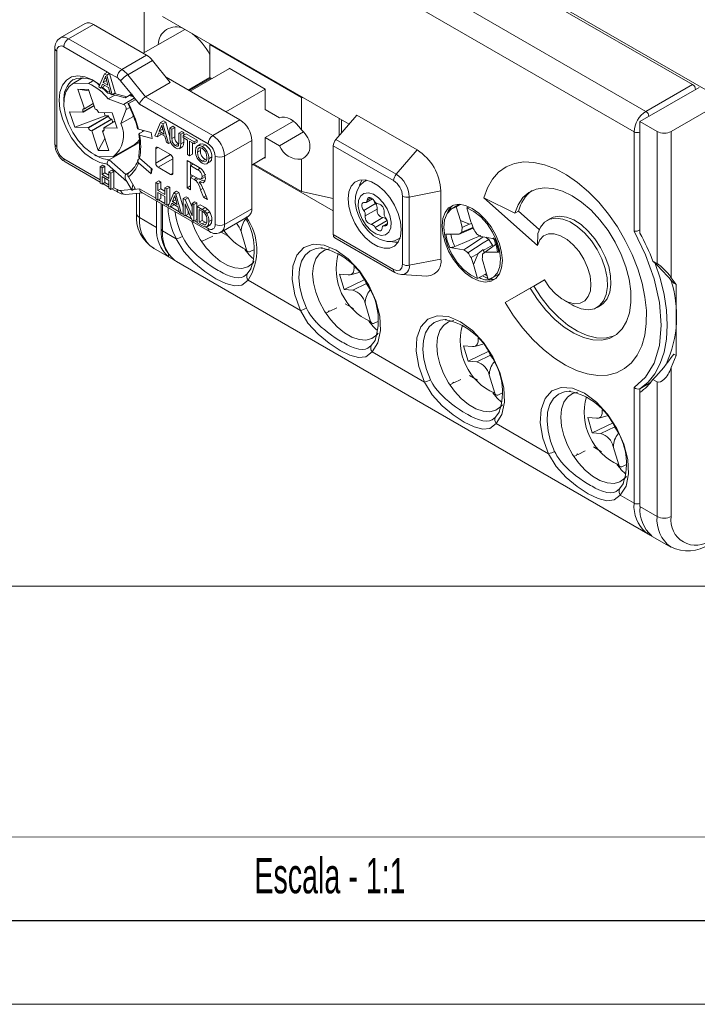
# Model space of a CAD drawing. Header units: millimetres. Extents: x 0 to 420, y 0 to 297.
# Tile 9 of 14: x 292 to 333, y 0 to 59. Entities that reach past the tile are written whole.
import ezdxf

# ---------------------------------------------------------------- set-up
doc = ezdxf.new("R2010")
doc.units = ezdxf.units.MM
doc.layers.add('FORMATO', color=7, linetype='Continuous')
doc.layers.add('LEGENDA', color=7, linetype='Continuous')
doc.styles.add('SLDTEXTSTYLE1', font='TXT', dxfattribs={"width": 0.605})

msp = doc.modelspace()

# ---------------------------------------------------------------- linework, layer by layer
at = {"color": 7, "linetype": 'Continuous', "lineweight": 15}
for p, q in [((334.318, 54.04), (302.498, 72.409)), ((332.409, 55.02), (304.195, 71.307)), ((329.616, 53.408), (301.402, 69.695)), ((328.909, 52.183), (300.695, 68.47)), ((299.599, 59.672), (299.599, 56.916)), ((300.695, 59.08), (311.856, 52.637)), ((296.059, 58.66), (294.574, 57.803)), ((296.559, 58.611), (295.074, 57.753)), ((296.559, 58.611), (299.741, 56.774)), ((302.021, 58.314), (299.546, 56.886)), ((295.074, 57.753), (298.256, 55.917)), ((294.249, 57.182), (294.249, 51.466)), ((297.395, 55.76), (294.791, 57.264)), ((303.559, 57.427), (303.524, 57.406)), ((309.004, 54.243), (303.524, 57.406)), ((303.524, 57.406), (303.524, 55.426)), ((294.367, 57.019), (294.367, 51.303)), ((298.256, 55.917), (299.741, 56.774)), ((300.094, 56.46), (298.609, 55.603)), ((300.094, 56.46), (301.155, 55.141)), ((304.708, 55.967), (302.357, 54.61)), ((306.829, 54.743), (304.673, 55.988)), ((304.673, 55.988), (304.673, 55.947)), ((295.908, 55.406), (295.309, 55.06)), ((295.377, 55.095), (295.913, 55.405)), ((297.218, 55.658), (296.882, 54.873)), ((297.218, 55.658), (297.395, 55.76)), ((297.353, 55.58), (297.218, 55.658)), ((297.353, 55.58), (297.53, 55.682)), ((297.69, 54.406), (297.353, 55.58)), ((297.53, 55.682), (297.395, 55.76)), ((297.867, 54.508), (297.53, 55.682)), ((297.973, 55.427), (297.53, 55.682)), ((298.609, 55.603), (299.67, 54.284)), ((305.327, 52.896), (300.91, 55.445)), ((303.524, 55.433), (302.228, 54.685)), ((303.647, 55.355), (303.524, 55.426)), ((296.269, 55.076), (295.377, 55.095)), ((296.269, 55.076), (296.514, 55.218)), ((296.882, 54.873), (297.009, 54.799)), ((297.009, 54.799), (297.105, 55.045)), ((297.009, 54.799), (297.185, 54.901)), ((297.105, 55.045), (297.467, 54.836)), ((297.141, 55.137), (297.224, 55.347)), ((297.141, 55.137), (297.318, 55.239)), ((297.431, 54.97), (297.141, 55.137)), ((297.185, 54.901), (297.217, 54.981)), ((297.318, 55.239), (297.341, 55.299)), ((297.365, 55.212), (297.318, 55.239)), ((297.344, 55.292), (297.431, 54.97)), ((297.467, 54.836), (297.563, 54.479)), ((298.829, 54.437), (298.185, 55.239)), ((301.155, 55.141), (299.67, 54.284)), ((332.798, 54.836), (329.262, 52.795)), ((332.409, 55.02), (329.616, 53.408)), ((295.627, 54.728), (296.264, 54.714)), ((295.627, 54.728), (296.018, 53.564)), ((296.289, 54.639), (295.627, 54.728)), ((296.264, 54.714), (296.655, 53.55)), ((297.426, 54.495), (297.632, 54.44)), ((297.832, 54.386), (297.438, 54.158)), ((297.563, 54.479), (297.69, 54.406)), ((297.69, 54.406), (297.867, 54.508)), ((297.712, 54.418), (298.452, 54.22)), ((298.859, 54.455), (298.497, 54.246)), ((298.556, 54.28), (298.829, 54.437)), ((298.963, 54.273), (298.705, 54.366)), ((298.969, 54.263), (299.059, 54.108)), ((299.311, 53.837), (298.969, 54.263)), ((299.67, 54.284), (303.7, 51.957)), ((306.829, 54.743), (304.478, 53.385)), ((306.829, 53.518), (306.829, 54.743)), ((309.004, 54.243), (309.117, 54.218)), ((309.004, 54.243), (309.004, 52.301)), ((295.943, 53.362), (296.592, 53.736)), ((296.547, 53.87), (296.018, 53.564)), ((298.355, 53.829), (297.438, 54.158)), ((298.656, 53.876), (299.059, 54.108)), ((303.418, 51.467), (299.311, 53.837)), ((331.136, 52.203), (334.247, 53.999)), ((295.943, 53.362), (295.131, 53.379)), ((295.131, 53.379), (295.438, 52.466)), ((295.438, 52.466), (297.265, 53.147)), ((295.943, 53.362), (295.936, 53.384)), ((296.002, 53.564), (296.018, 53.564)), ((296.25, 52.449), (297.452, 53.143)), ((296.258, 52.426), (297.46, 53.12)), ((296.655, 53.55), (296.671, 53.55)), ((296.86, 53.365), (296.867, 53.342)), ((297.68, 53.324), (296.867, 53.342)), ((297.202, 53.335), (297.265, 53.147)), ((297.452, 53.143), (297.265, 53.147)), ((297.452, 53.143), (297.46, 53.12)), ((297.68, 53.324), (297.986, 52.411)), ((298.206, 52.684), (298.515, 53.523)), ((298.913, 53.092), (298.206, 52.684)), ((298.913, 53.092), (298.94, 53.163)), ((307.693, 53.019), (306.829, 53.518)), ((312.327, 53.182), (311.069, 51.729)), ((312.327, 53.182), (315.933, 51.1)), ((296.25, 52.449), (295.438, 52.466)), ((296.258, 52.426), (296.25, 52.449)), ((297.649, 52.935), (296.446, 52.241)), ((296.462, 52.24), (297.664, 52.934)), ((297.849, 52.819), (297.174, 52.429)), ((297.174, 52.429), (297.182, 52.406)), ((297.986, 52.411), (297.174, 52.429)), ((297.649, 52.935), (297.664, 52.934)), ((297.664, 52.934), (297.727, 52.748)), ((300.242, 51.953), (300.579, 52.738)), ((300.588, 52.439), (300.501, 52.218)), ((300.579, 52.738), (300.756, 52.84)), ((300.579, 52.738), (300.714, 52.66)), ((300.588, 52.439), (300.673, 52.488)), ((300.714, 52.66), (300.89, 52.762)), ((300.714, 52.66), (301.051, 51.486)), ((300.756, 52.84), (300.89, 52.762)), ((300.89, 52.762), (301.141, 51.888)), ((301.141, 52.414), (301.318, 52.516)), ((301.261, 52.345), (301.438, 52.447)), ((301.318, 52.516), (301.438, 52.447)), ((301.438, 52.447), (301.438, 51.889)), ((303.7, 51.957), (305.327, 52.896)), ((308.531, 52.826), (306.829, 51.844)), ((311.266, 52.977), (311.266, 51.957)), ((311.408, 52.896), (311.408, 52.12)), ((330.288, 52.203), (329.262, 52.795)), ((329.262, 46.131), (329.262, 52.795)), ((296.462, 52.24), (296.446, 52.241)), ((296.462, 52.24), (296.853, 51.076)), ((297.1, 52.227), (297.187, 52.277)), ((297.1, 52.227), (297.491, 51.063)), ((297.115, 52.226), (297.1, 52.227)), ((299.251, 52.343), (300.005, 52.141)), ((299.324, 51.985), (300.079, 51.783)), ((299.587, 52.253), (299.328, 52.104)), ((299.496, 52.201), (299.508, 52.274)), ((300.005, 52.141), (300.079, 51.783)), ((300.369, 51.88), (300.242, 51.953)), ((300.465, 52.125), (300.369, 51.88)), ((300.369, 51.88), (300.546, 51.982)), ((300.827, 51.917), (300.465, 52.125)), ((300.501, 52.218), (300.678, 52.32)), ((300.501, 52.218), (300.791, 52.05)), ((300.577, 52.061), (300.546, 51.982)), ((300.702, 52.38), (300.678, 52.32)), ((300.678, 52.32), (300.726, 52.292)), ((300.791, 52.05), (300.709, 52.356)), ((300.924, 51.559), (300.827, 51.917)), ((301.141, 51.85), (301.141, 52.414)), ((301.141, 52.414), (301.261, 52.345)), ((301.261, 52.345), (301.261, 51.787)), ((301.261, 51.787), (301.438, 51.889)), ((301.674, 52.106), (301.851, 52.208)), ((301.674, 52.106), (301.794, 52.037)), ((301.674, 51.549), (301.674, 52.106)), ((301.794, 52.037), (301.971, 52.139)), ((301.794, 52.037), (301.794, 51.473)), ((301.851, 52.208), (301.971, 52.139)), ((301.924, 51.961), (302.101, 52.063)), ((301.924, 51.961), (302.588, 51.578)), ((301.924, 51.848), (301.924, 51.961)), ((302.196, 51.691), (301.924, 51.848)), ((301.971, 52.139), (301.971, 51.988)), ((302.101, 52.063), (302.765, 51.68)), ((306.829, 50.619), (306.829, 51.844)), ((306.829, 51.844), (307.693, 51.345)), ((309.132, 52.176), (307.693, 51.345)), ((328.909, 46.234), (328.909, 52.183)), ((330.288, 44.309), (330.288, 52.203)), ((331.136, 52.203), (331.136, 43.461)), ((296.853, 51.076), (297.251, 51.777)), ((299.272, 51.534), (297.505, 50.513)), ((297.809, 50.73), (299.011, 51.424)), ((299.141, 51.546), (299.272, 51.534)), ((300.43, 51.252), (301.172, 50.824)), ((301.051, 51.486), (300.924, 51.559)), ((301.051, 51.486), (301.227, 51.588)), ((301.46, 51.363), (301.637, 51.465)), ((301.689, 51.177), (301.91, 51.305)), ((301.794, 51.473), (301.971, 51.575)), ((301.971, 51.822), (301.971, 51.575)), ((302.196, 50.825), (302.196, 51.691)), ((302.588, 51.465), (302.316, 51.622)), ((302.316, 51.622), (302.316, 50.756)), ((302.493, 51.52), (302.493, 50.858)), ((302.588, 51.578), (302.765, 51.68)), ((302.588, 51.578), (302.588, 51.465)), ((302.588, 51.465), (302.765, 51.567)), ((302.982, 51.464), (302.761, 51.337)), ((302.765, 51.68), (302.765, 51.567)), ((303.067, 51.314), (303.244, 51.416)), ((306.034, 51.671), (304.407, 50.732)), ((306.034, 47.588), (306.034, 51.671)), ((310.913, 46.035), (310.913, 51.347)), ((310.913, 51.347), (314.519, 49.265)), ((311.069, 51.729), (314.675, 49.647)), ((296.849, 50.714), (297.741, 50.695)), ((296.853, 51.076), (297.491, 51.063)), ((300.289, 50.313), (300.289, 51.171)), ((302.316, 50.756), (302.196, 50.825)), ((302.316, 50.756), (302.493, 50.858)), ((302.784, 50.961), (302.961, 51.063)), ((302.992, 51.223), (302.961, 51.063)), ((303.469, 50.578), (303.646, 50.68)), ((303.842, 46.649), (303.842, 50.732)), ((304.407, 50.732), (304.407, 46.649)), ((306.829, 50.66), (306.034, 50.201)), ((315.933, 51.1), (314.675, 49.647)), ((294.874, 50.385), (296.954, 49.184)), ((296.954, 50.095), (297.131, 50.197)), ((296.954, 50.095), (296.954, 49.115)), ((297.074, 50.026), (296.954, 50.095)), ((297.074, 50.026), (297.251, 50.128)), ((297.251, 50.128), (297.131, 50.197)), ((297.251, 49.726), (297.251, 50.128)), ((298.556, 49.205), (297.375, 50.252)), ((297.505, 50.513), (298.497, 49.633)), ((299.251, 50.339), (300.005, 49.67)), ((299.255, 50.542), (299.345, 50.594)), ((299.324, 50.612), (300.079, 49.943)), ((301.172, 49.64), (300.43, 50.068)), ((301.314, 50.579), (301.314, 49.721)), ((302.175, 50.469), (302.789, 50.115)), ((302.175, 48.836), (302.175, 50.469)), ((302.538, 50.26), (302.375, 50.166)), ((302.375, 50.166), (302.375, 49.642)), ((302.796, 49.922), (302.375, 50.166)), ((302.387, 50.173), (302.387, 50.347)), ((303.066, 50.423), (303.243, 50.525)), ((303.243, 50.525), (303.327, 50.5)), ((303.328, 50.261), (303.549, 50.389)), ((306.104, 50.241), (310.913, 47.466)), ((306.14, 50.262), (309.004, 48.609)), ((306.794, 50.64), (306.829, 50.619)), ((309.004, 50.55), (309.004, 48.609)), ((297.074, 49.624), (297.074, 50.026)), ((297.074, 49.624), (297.251, 49.726)), ((297.487, 49.385), (297.074, 49.624)), ((297.074, 49.511), (297.487, 49.272)), ((297.074, 49.046), (297.074, 49.511)), ((297.487, 49.589), (297.251, 49.726)), ((297.487, 49.787), (297.664, 49.889)), ((297.487, 49.787), (297.487, 49.385)), ((297.607, 49.718), (297.487, 49.787)), ((297.607, 49.718), (297.784, 49.82)), ((297.607, 48.738), (297.607, 49.718)), ((297.784, 49.82), (297.664, 49.889)), ((297.784, 48.84), (297.784, 49.82)), ((298.697, 49.748), (298.497, 49.633)), ((298.656, 49.493), (299.059, 48.796)), ((300.005, 49.67), (300.013, 50.001)), ((300.005, 49.67), (300.079, 49.943)), ((302.375, 49.642), (302.754, 49.424)), ((302.538, 49.548), (302.375, 49.454)), ((302.387, 49.461), (302.387, 49.635)), ((302.974, 49.343), (303.239, 49.496)), ((303.276, 49.634), (303.064, 49.511)), ((303.21, 49.485), (303.246, 49.523)), ((296.954, 49.115), (297.074, 49.046)), ((297.074, 49.046), (297.251, 49.148)), ((297.133, 49.08), (297.487, 48.876)), ((297.251, 49.148), (297.251, 49.409)), ((297.487, 49.272), (297.487, 48.807)), ((298.556, 49.205), (298.829, 48.732)), ((298.859, 48.685), (298.917, 49.041)), ((300.293, 49.147), (300.469, 49.249)), ((300.293, 48.168), (300.293, 49.147)), ((300.293, 49.147), (300.412, 49.078)), ((300.412, 49.078), (300.589, 49.18)), ((300.412, 49.078), (300.412, 48.676)), ((300.469, 49.249), (300.589, 49.18)), ((300.589, 49.18), (300.589, 48.778)), ((300.826, 48.84), (301.002, 48.942)), ((301.002, 48.942), (301.122, 48.873)), ((302.375, 48.951), (302.175, 48.836)), ((302.579, 49.336), (302.375, 49.454)), ((302.375, 49.454), (302.375, 48.721)), ((302.889, 49.394), (302.677, 49.272)), ((303.1, 49.301), (302.888, 49.178)), ((303.24, 49.281), (303.1, 49.301)), ((312.903, 49.292), (312.812, 49.239)), ((297.487, 48.807), (297.607, 48.738)), ((297.607, 48.738), (297.784, 48.84)), ((297.666, 48.773), (298.056, 48.548)), ((297.784, 48.84), (297.973, 48.731)), ((298.185, 48.674), (298.829, 48.732)), ((298.503, 48.439), (299.504, 48.528)), ((298.969, 48.744), (299.059, 48.796)), ((298.969, 48.744), (299.311, 48.775)), ((299.141, 48.496), (299.141, 47.301)), ((299.448, 48.561), (303.5, 46.221)), ((300.412, 48.676), (300.589, 48.778)), ((300.412, 48.676), (300.826, 48.438)), ((300.826, 48.325), (300.412, 48.563)), ((300.412, 48.563), (300.412, 48.098)), ((300.589, 48.778), (300.826, 48.642)), ((300.589, 48.461), (300.589, 48.2)), ((300.826, 48.438), (300.826, 48.84)), ((300.826, 48.84), (300.945, 48.771)), ((300.826, 47.86), (300.826, 48.325)), ((300.945, 48.771), (301.122, 48.873)), ((300.945, 48.771), (300.945, 47.791)), ((301.025, 47.745), (301.362, 48.53)), ((301.122, 48.873), (301.122, 47.971)), ((301.362, 48.53), (301.539, 48.632)), ((301.362, 48.53), (301.497, 48.452)), ((301.497, 48.452), (301.674, 48.554)), ((301.497, 48.452), (301.834, 47.278)), ((301.539, 48.632), (301.674, 48.554)), ((301.674, 48.554), (301.924, 47.68)), ((301.924, 48.205), (302.101, 48.307)), ((302.101, 48.307), (302.228, 48.234)), ((302.375, 48.721), (302.175, 48.836)), ((303.15, 48.273), (302.974, 48.72)), ((303.147, 48.726), (303.379, 48.141)), ((303.294, 48.356), (303.15, 48.273)), ((309.004, 48.609), (310.913, 48.195)), ((315.051, 48.343), (315.051, 44.26)), ((317.348, 48.65), (315.461, 48.287)), ((317.348, 48.65), (317.348, 44.568)), ((300.412, 48.098), (300.293, 48.168)), ((300.342, 48.045), (300.342, 46.464)), ((300.412, 48.098), (300.589, 48.2)), ((300.622, 47.883), (300.622, 46.362)), ((300.945, 47.791), (300.826, 47.86)), ((300.945, 47.791), (301.078, 47.867)), ((301.152, 47.671), (301.025, 47.745)), ((301.249, 47.917), (301.152, 47.671)), ((301.152, 47.671), (301.329, 47.773)), ((301.61, 47.708), (301.249, 47.917)), ((301.372, 48.231), (301.285, 48.009)), ((301.285, 48.009), (301.461, 48.111)), ((301.285, 48.009), (301.574, 47.842)), ((301.36, 47.853), (301.329, 47.773)), ((301.372, 48.231), (301.456, 48.279)), ((301.485, 48.172), (301.461, 48.111)), ((301.461, 48.111), (301.509, 48.084)), ((301.574, 47.842), (301.492, 48.147)), ((301.707, 47.351), (301.61, 47.708)), ((301.924, 47.225), (301.924, 48.205)), ((301.924, 48.205), (302.051, 48.132)), ((302.451, 46.922), (302.044, 47.888)), ((302.044, 47.888), (302.044, 47.156)), ((302.051, 48.132), (302.228, 48.234)), ((302.051, 48.132), (302.458, 47.166)), ((302.228, 48.234), (302.458, 47.688)), ((302.458, 47.898), (302.634, 48)), ((302.458, 47.166), (302.458, 47.898)), ((302.458, 47.898), (302.577, 47.829)), ((302.577, 47.829), (302.754, 47.931)), ((302.577, 47.829), (302.577, 46.849)), ((302.634, 48), (302.754, 47.931)), ((302.754, 47.931), (302.754, 46.951)), ((302.773, 47.715), (302.95, 47.818)), ((302.773, 46.736), (302.773, 47.715)), ((302.773, 47.715), (303.063, 47.548)), ((302.95, 47.818), (303.24, 47.65)), ((303.379, 48.141), (303.15, 48.273)), ((313.438, 47.891), (312.731, 47.483)), ((312.878, 47.967), (313.25, 48.181)), ((315.461, 48.287), (315.461, 44.204)), ((318.455, 47.853), (318.024, 47.604)), ((323.131, 45.39), (319.92, 48.236)), ((319.92, 48.236), (321.781, 47.311)), ((301.834, 47.278), (301.707, 47.351)), ((301.834, 47.278), (301.924, 47.33)), ((302.044, 47.156), (301.924, 47.225)), ((302.044, 47.156), (302.221, 47.258)), ((302.221, 47.468), (302.221, 47.258)), ((303.065, 47.434), (302.893, 47.533)), ((302.893, 47.533), (302.893, 46.78)), ((303.063, 47.548), (303.24, 47.65)), ((303.069, 47.431), (303.069, 46.882)), ((303.213, 47.447), (303.39, 47.549)), ((303.336, 47.306), (303.513, 47.408)), ((304.2, 46.192), (305.827, 47.13)), ((304.407, 46.649), (306.034, 47.588)), ((313.534, 47.569), (312.826, 47.161)), ((317.886, 47.607), (317.866, 47.484)), ((317.953, 47.557), (317.952, 47.687)), ((318.271, 47.697), (318.516, 46.872)), ((319.15, 46.81), (318.904, 47.635)), ((321.781, 47.311), (321.993, 47.433)), ((321.993, 47.433), (323.23, 46.337)), ((299.316, 47.056), (300.342, 46.464)), ((302.577, 46.849), (302.451, 46.922)), ((302.577, 46.849), (302.754, 46.951)), ((303.077, 46.56), (302.773, 46.736)), ((302.893, 46.78), (303.069, 46.882)), ((302.893, 46.78), (303.068, 46.679)), ((303.068, 46.679), (303.244, 46.781)), ((303.069, 46.882), (303.244, 46.781)), ((303.244, 46.781), (303.329, 46.743)), ((303.33, 46.492), (303.551, 46.62)), ((303.469, 46.829), (303.646, 46.931)), ((313.885, 47.055), (313.178, 46.647)), ((314.133, 46.874), (313.426, 46.466)), ((314.16, 46.709), (313.897, 46.557)), ((314.133, 46.874), (314.139, 46.865)), ((319.057, 46.663), (318.516, 46.872)), ((319.184, 46.708), (319.057, 46.663)), ((323.909, 47.003), (323.697, 46.881)), ((300.695, 46.26), (301.52, 45.784)), ((303.031, 45.627), (303.7, 45.954)), ((304.206, 46.193), (304.692, 45.912)), ((305.718, 45.124), (305.393, 46.217)), ((314.519, 43.953), (310.913, 46.035)), ((319.282, 46.42), (318.44, 46.056)), ((319.265, 46.47), (318.603, 46.18)), ((323.147, 46.099), (323.131, 45.39)), ((310.996, 45.852), (314.602, 43.77)), ((314.812, 45.775), (314.903, 45.827)), ((320.623, 45.452), (320.008, 44.995)), ((320.433, 45.411), (320.46, 45.331)), ((300.145, 45.225), (301.501, 44.442)), ((300.181, 45.205), (300.145, 45.225)), ((301.049, 44.868), (301.049, 44.712)), ((305.611, 45.147), (305.793, 44.92)), ((306.19, 45.141), (305.903, 45.012)), ((310.171, 45.241), (310.26, 45.238)), ((319.579, 44.908), (319.157, 44.659)), ((319.299, 44.241), (319.579, 44.908)), ((319.579, 44.908), (319.882, 45.142)), ((319.882, 45.142), (319.908, 45.101)), ((319.882, 45.142), (319.941, 44.943)), ((319.908, 45.101), (319.957, 44.955)), ((301.049, 44.712), (301.367, 44.529)), ((301.367, 44.535), (301.367, 44.529)), ((301.534, 44.423), (329.727, 28.147)), ((317.348, 44.568), (315.461, 44.204)), ((319.299, 44.241), (319.544, 43.416)), ((320.178, 43.354), (319.932, 44.178)), ((330.036, 44.454), (330.288, 44.309)), ((311.808, 43.622), (311.285, 43.673)), ((311.285, 43.673), (311.556, 42.763)), ((311.953, 43.639), (312.441, 43.78)), ((314.998, 43.645), (316.515, 43.56)), ((320.115, 43.564), (319.989, 43.659)), ((320.424, 43.447), (320.855, 43.696)), ((305.81, 43.308), (308.945, 41.498)), ((312.761, 43.327), (311.556, 42.763)), ((320.241, 43.369), (320.358, 43.326)), ((323.551, 43.333), (321.201, 41.975)), ((323.552, 43.332), (322.909, 42.961)), ((331.419, 43.058), (331.136, 43.461)), ((331.419, 43.058), (331.279, 43.139)), ((331.419, 38.812), (331.419, 43.058)), ((311.556, 42.763), (312.078, 42.711)), ((321.201, 41.975), (322.696, 42.839)), ((322.696, 42.839), (322.909, 42.961)), ((311.631, 41.906), (312.116, 41.626)), ((313.143, 40.838), (312.818, 41.931)), ((324.701, 42.119), (325.196, 41.833)), ((310.456, 41.34), (310.627, 41.424)), ((310.611, 41.417), (310.658, 41.488)), ((310.627, 41.424), (310.619, 41.429)), ((310.658, 41.488), (310.704, 41.462)), ((310.697, 41.465), (310.704, 41.462)), ((310.704, 41.462), (311.125, 41.667)), ((326.696, 41.684), (326.908, 41.807)), ((313.035, 40.861), (313.218, 40.634)), ((313.615, 40.855), (313.327, 40.726)), ((317.596, 40.954), (317.685, 40.952)), ((319.377, 39.353), (319.866, 39.494)), ((313.235, 39.021), (316.369, 37.212)), ((319.232, 39.336), (318.71, 39.387)), ((318.71, 39.387), (318.98, 38.477)), ((320.186, 39.041), (318.98, 38.477)), ((331.279, 38.893), (331.419, 38.812)), ((318.98, 38.477), (319.503, 38.425)), ((331.136, 38.083), (331.419, 38.812)), ((331.136, 38.083), (331.136, 29.177)), ((317.88, 37.054), (318.051, 37.138)), ((318.036, 37.13), (318.083, 37.202)), ((318.051, 37.138), (318.044, 37.142)), ((318.083, 37.202), (318.129, 37.176)), ((318.122, 37.179), (318.129, 37.176)), ((318.129, 37.176), (318.55, 37.381)), ((319.055, 37.62), (319.541, 37.34)), ((320.567, 36.552), (320.242, 37.645)), ((329.793, 37.126), (329.262, 36.82)), ((329.905, 37.204), (329.793, 37.126)), ((329.793, 37.126), (329.793, 37.07)), ((330.036, 37.38), (330.288, 37.235)), ((330.288, 29.177), (330.288, 37.235)), ((320.46, 36.575), (320.642, 36.348)), ((321.04, 36.569), (320.752, 36.44)), ((325.02, 36.668), (325.109, 36.666)), ((328.909, 29.973), (328.909, 36.902)), ((329.262, 29.769), (329.262, 36.596)), ((326.657, 35.05), (326.134, 35.101)), ((326.134, 35.101), (326.405, 34.19)), ((327.61, 34.755), (326.405, 34.19)), ((326.802, 35.067), (327.29, 35.208)), ((320.659, 34.735), (323.794, 32.926)), ((326.405, 34.19), (326.928, 34.139)), ((325.553, 32.889), (325.974, 33.095)), ((326.48, 33.334), (326.966, 33.054)), ((327.992, 32.266), (327.667, 33.359)), ((325.305, 32.768), (325.476, 32.852)), ((325.461, 32.844), (325.508, 32.916)), ((325.476, 32.852), (325.468, 32.856)), ((325.508, 32.916), (325.553, 32.889)), ((325.547, 32.893), (325.553, 32.889)), ((327.884, 32.289), (328.067, 32.062)), ((328.464, 32.282), (328.177, 32.154)), ((328.084, 30.449), (328.909, 29.973)), ((329.262, 29.769), (330.288, 29.177)), ((329.651, 28.207), (329.651, 28.2)), ((329.651, 28.2), (329.969, 28.017)), ((329.761, 28.128), (331.116, 27.346))]:
    msp.add_line(p, q, dxfattribs=at)
at = {"color": 1, "linetype": 'Continuous', "lineweight": 15}
for p, q in [((297.224, 55.347), (297.311, 55.398)), ((303.577, 55.396), (302.286, 54.651)), ((297.11, 54.858), (297.375, 54.596)), ((297.375, 54.596), (297.544, 54.551)), ((297.815, 54.478), (298.556, 54.28)), ((299.003, 54.204), (298.355, 53.829)), ((296.585, 53.759), (295.936, 53.384)), ((298.731, 53.647), (298.515, 53.523)), ((297.115, 52.226), (297.182, 52.264)), ((299.316, 51.722), (299.316, 51.495)), ((300.43, 51.252), (300.289, 51.171)), ((300.289, 50.313), (301.173, 50.824)), ((294.791, 50.568), (296.954, 49.319)), ((301.314, 50.579), (300.43, 50.068)), ((301.172, 49.64), (301.314, 49.721)), ((302.947, 50.009), (302.796, 49.922)), ((297.251, 49.148), (297.487, 49.011)), ((302.742, 49.43), (302.579, 49.336)), ((312.818, 49.242), (312.918, 49.288)), ((299.311, 48.775), (300.293, 48.208)), ((299.316, 48.512), (299.316, 47.056)), ((303.115, 48.801), (302.974, 48.72)), ((300.448, 48.119), (300.826, 47.901)), ((300.695, 47.841), (300.695, 46.26)), ((300.981, 47.811), (301.039, 47.777)), ((313.177, 48.235), (312.94, 48.098)), ((301.187, 47.692), (301.694, 47.399)), ((301.869, 47.298), (301.924, 47.266)), ((302.079, 47.177), (302.428, 46.976)), ((302.613, 46.869), (302.773, 46.776)), ((314.151, 46.662), (313.987, 46.567)), ((303.255, 46.498), (303.418, 46.404)), ((314.908, 45.842), (314.811, 45.774)), ((305.984, 43.991), (305.762, 43.688)), ((312.078, 42.711), (312.893, 43.112)), ((320.14, 43.482), (320.075, 43.444)), ((313.408, 39.705), (313.186, 39.401)), ((319.503, 38.425), (320.318, 38.826)), ((329.262, 36.82), (329.262, 36.596)), ((320.833, 35.418), (320.611, 35.115)), ((326.928, 34.139), (327.749, 34.543)), ((328.258, 31.132), (328.035, 30.829))]:
    msp.add_line(p, q, dxfattribs=at)
at = {"color": 1, "linetype": 'Continuous', "lineweight": 15, "flags": 128}
for points in [[(297.375, 50.252), (296.945, 50.347), (296.496, 50.564), (296.05, 50.895), (295.629, 51.321), (295.252, 51.824), (294.939, 52.378), (294.703, 52.957), (294.557, 53.534), (294.508, 54.079), (294.557, 54.567), (294.703, 54.975), (294.939, 55.282), (295.252, 55.475), (295.629, 55.543), (296.05, 55.483), (296.496, 55.298), (296.938, 55.004)], [(298.824, 54.434), (298.875, 54.353), (298.911, 54.292)], [(309.306, 41.641), (309.065, 42.258), (308.911, 42.869), (308.85, 43.452), (308.885, 43.983), (309.013, 44.441), (309.23, 44.807), (309.528, 45.068), (309.894, 45.212), (310.171, 45.241)], [(330.179, 44.311), (330.467, 43.425), (330.7, 42.462), (330.841, 41.525), (330.889, 40.629), (330.841, 39.787), (330.7, 39.013), (330.467, 38.319), (330.146, 37.716), (329.743, 37.214), (329.262, 36.82)], [(316.73, 37.355), (316.49, 37.971), (316.336, 38.583), (316.275, 39.166), (316.309, 39.697), (316.438, 40.155), (316.655, 40.521), (316.952, 40.782), (317.318, 40.926), (317.596, 40.954)], [(324.155, 33.069), (323.914, 33.685), (323.76, 34.297), (323.699, 34.88), (323.734, 35.411), (323.862, 35.868), (324.08, 36.235), (324.377, 36.495), (324.743, 36.64), (325.02, 36.668)]]:
    msp.add_lwpolyline(points, dxfattribs=at)
at = {"color": 7, "linetype": 'Continuous', "lineweight": 15, "flags": 128}
for points in [[(297.224, 55.347), (297.259, 55.436), (297.286, 55.506)], [(297.286, 55.506), (297.313, 55.387), (297.344, 55.292)], [(295.377, 55.095), (295.104, 54.895), (294.911, 54.585), (294.807, 54.184), (294.799, 53.712), (294.887, 53.196), (295.066, 52.663), (295.327, 52.143), (295.654, 51.664), (296.031, 51.252), (296.436, 50.929), (296.849, 50.714)], [(297.054, 54.835), (297.265, 54.651), (297.396, 54.51)], [(298.79, 54.415), (298.819, 54.374), (298.852, 54.313)], [(298.626, 53.858), (298.625, 53.857), (298.637, 53.865), (298.656, 53.876)], [(295.936, 53.384), (295.926, 53.42), (295.922, 53.454), (295.923, 53.485), (295.93, 53.513), (295.941, 53.535), (295.958, 53.551), (295.978, 53.561), (296.002, 53.564)], [(309.004, 52.301), (308.857, 52.504), (308.694, 52.684), (308.52, 52.834), (308.342, 52.95), (308.164, 53.029), (307.993, 53.067), (307.834, 53.064), (307.693, 53.019)], [(300.646, 52.586), (300.619, 52.499), (300.588, 52.439)], [(300.709, 52.356), (300.674, 52.485), (300.646, 52.586)], [(297.182, 52.406), (297.191, 52.371), (297.195, 52.336), (297.194, 52.305), (297.188, 52.278), (297.176, 52.256), (297.16, 52.239), (297.139, 52.229), (297.115, 52.226)], [(299.251, 52.343), (299.213, 52.36), (299.196, 52.384)], [(299.267, 52.043), (299.307, 51.747), (299.311, 51.635)], [(299.328, 52.104), (299.289, 52.075), (299.27, 52.045), (299.273, 52.017), (299.297, 51.996), (299.324, 51.985)], [(299.011, 51.424), (299.215, 51.589), (299.316, 51.722)], [(299.311, 51.635), (299.326, 51.212), (299.268, 50.728)], [(301.46, 51.363), (301.535, 51.328), (301.603, 51.321), (301.649, 51.363), (301.674, 51.549)], [(301.794, 51.473), (301.779, 51.299), (301.702, 51.185), (301.593, 51.178), (301.47, 51.232)], [(301.971, 51.575), (301.956, 51.401), (301.885, 51.296)], [(302.664, 51.032), (302.692, 51.231), (302.794, 51.355), (302.921, 51.371), (303.067, 51.314)], [(303.068, 51.201), (302.93, 51.241), (302.829, 51.187), (302.784, 50.961)], [(302.963, 51.447), (302.971, 51.457), (303.097, 51.473), (303.244, 51.416)], [(303.066, 50.423), (303.2, 50.383), (303.299, 50.435), (303.339, 50.529), (303.35, 50.648)], [(303.646, 50.68), (303.615, 50.487), (303.523, 50.381)], [(303.469, 50.578), (303.438, 50.385), (303.336, 50.267), (303.21, 50.255), (303.067, 50.31)], [(319.92, 48.236), (320.135, 48.838), (320.432, 49.353), (320.805, 49.771), (321.249, 50.085), (321.755, 50.29), (322.313, 50.382), (322.915, 50.358), (323.549, 50.221), (324.204, 49.971), (324.868, 49.613), (325.528, 49.155), (326.174, 48.604), (326.793, 47.969), (327.375, 47.264), (327.908, 46.499), (328.384, 45.689), (328.794, 44.849), (329.13, 43.994), (329.386, 43.139), (329.558, 42.299), (329.642, 41.49), (329.638, 40.725), (329.544, 40.02), (329.364, 39.386), (329.1, 38.835), (328.756, 38.378), (328.34, 38.021), (327.858, 37.772), (327.319, 37.634), (326.733, 37.612), (326.11, 37.704), (325.463, 37.909), (324.801, 38.224), (324.138, 38.643), (323.485, 39.159), (322.853, 39.761), (322.255, 40.44), (321.701, 41.182), (321.201, 41.975)], [(302.754, 49.424), (302.877, 49.363), (302.99, 49.353), (303.045, 49.412), (303.064, 49.511)], [(302.677, 49.272), (302.622, 49.31), (302.579, 49.336)], [(303.263, 49.401), (303.23, 49.234), (303.129, 49.144), (302.888, 49.178)], [(302.888, 49.178), (302.952, 49.101), (302.998, 49.035)], [(302.998, 49.035), (303.088, 48.864), (303.147, 48.726)], [(314.979, 46.344), (314.933, 45.931), (314.796, 45.595), (314.579, 45.356), (314.292, 45.228), (313.952, 45.218), (313.58, 45.327), (313.196, 45.549), (312.824, 45.87), (312.484, 46.272), (312.197, 46.731), (311.979, 47.221), (311.843, 47.714), (311.797, 48.18), (311.843, 48.593), (311.979, 48.929), (312.197, 49.168), (312.484, 49.296), (312.824, 49.306), (313.196, 49.197), (313.58, 48.975), (313.952, 48.654), (314.292, 48.252), (314.579, 47.793), (314.796, 47.303), (314.933, 46.81), (314.979, 46.344)], [(312.826, 49.237), (312.759, 49.206), (312.504, 48.972), (312.334, 48.682), (312.241, 48.341), (312.226, 47.948), (312.298, 47.515), (312.453, 47.075), (312.682, 46.657), (312.973, 46.284), (313.316, 45.973), (313.707, 45.747), (314.067, 45.643), (314.132, 45.635)], [(312.627, 49.315), (312.615, 49.296), (312.487, 48.989)], [(298.056, 48.548), (298.229, 48.471), (298.503, 48.439)], [(301.429, 48.378), (301.402, 48.29), (301.372, 48.231)], [(301.492, 48.147), (301.457, 48.277), (301.429, 48.378)], [(313.767, 45.987), (313.466, 46.077), (313.157, 46.284), (312.871, 46.585), (312.635, 46.954), (312.473, 47.352), (312.401, 47.742), (312.425, 48.084), (312.543, 48.346), (312.745, 48.502), (313.009, 48.537), (313.31, 48.447), (313.618, 48.24), (313.905, 47.939), (314.14, 47.57), (314.302, 47.172), (314.375, 46.782), (314.35, 46.44), (314.232, 46.178), (314.031, 46.022), (313.767, 45.987)], [(321.781, 47.311), (321.976, 47.826), (322.257, 48.248), (322.616, 48.563), (323.044, 48.764), (323.53, 48.845), (324.06, 48.804), (324.621, 48.643), (325.196, 48.365), (325.772, 47.978), (326.333, 47.492), (326.863, 46.921), (327.349, 46.279), (327.777, 45.584), (328.136, 44.854), (328.417, 44.108), (328.611, 43.368), (328.715, 42.651), (328.724, 41.979), (328.64, 41.368), (328.463, 40.834), (328.199, 40.393), (327.855, 40.056), (327.439, 39.832), (326.964, 39.726), (326.442, 39.742), (325.886, 39.88), (325.312, 40.135), (324.735, 40.501), (324.17, 40.968), (323.633, 41.523), (323.137, 42.153), (322.696, 42.839)], [(312.788, 47.957), (312.725, 47.96), (312.673, 47.937), (312.635, 47.891), (312.617, 47.824), (312.617, 47.743), (312.638, 47.654), (312.677, 47.565), (312.731, 47.483)], [(312.94, 48.098), (312.937, 48.062), (312.928, 48.029), (312.915, 48.002), (312.897, 47.98), (312.874, 47.964), (312.848, 47.955), (312.819, 47.953), (312.788, 47.957)], [(313.35, 48.058), (313.293, 48.137), (313.227, 48.201), (313.157, 48.245), (313.09, 48.264), (313.03, 48.257), (312.983, 48.225), (312.952, 48.171), (312.94, 48.098)], [(321.027, 44.485), (320.982, 44.047), (320.849, 43.684), (320.634, 43.413), (320.348, 43.249), (320.007, 43.198), (319.625, 43.264), (319.224, 43.443), (318.823, 43.727), (318.442, 44.101), (318.1, 44.547), (317.814, 45.041), (317.6, 45.56), (317.466, 46.077), (317.421, 46.566), (317.466, 47.004), (317.6, 47.367), (317.814, 47.638), (318.1, 47.802), (318.442, 47.853), (318.823, 47.787), (319.224, 47.608), (319.625, 47.324), (320.007, 46.95), (320.348, 46.504), (320.634, 46.01), (320.849, 45.491), (320.982, 44.974), (321.027, 44.485)], [(303.063, 47.548), (303.147, 47.496), (303.213, 47.447)], [(303.205, 47.333), (303.127, 47.396), (303.065, 47.434)], [(303.213, 47.447), (303.286, 47.375), (303.336, 47.306)], [(303.24, 47.65), (303.324, 47.598), (303.39, 47.549)], [(303.39, 47.549), (303.463, 47.477), (303.513, 47.408)], [(318.271, 47.697), (317.955, 47.559), (317.717, 47.296), (317.571, 46.923), (317.528, 46.465), (317.588, 45.95), (317.749, 45.408), (318.001, 44.873), (318.328, 44.378), (318.71, 43.954), (319.124, 43.627), (319.544, 43.416)], [(320.178, 43.354), (320.494, 43.492), (320.732, 43.755), (320.877, 44.127), (320.921, 44.586), (320.86, 45.101), (320.699, 45.643), (320.447, 46.178), (320.12, 46.673), (319.738, 47.097), (319.324, 47.424), (318.904, 47.635)], [(323.909, 47.003), (324.074, 47.079), (324.445, 47.143), (324.86, 47.088), (325.298, 46.915), (325.74, 46.633), (326.169, 46.253), (326.564, 45.792), (326.909, 45.271), (327.188, 44.712), (327.389, 44.139), (327.504, 43.578), (327.527, 43.054), (327.458, 42.588), (327.299, 42.202), (327.057, 41.912), (326.908, 41.807)], [(306.18, 44.425), (306.088, 44.32), (305.792, 44.111), (305.433, 44.017), (305.028, 44.042), (304.594, 44.186), (304.15, 44.442), (303.717, 44.799), (303.311, 45.241), (302.953, 45.749), (302.656, 46.301), (302.448, 46.829)], [(303.068, 46.679), (303.187, 46.625), (303.268, 46.632)], [(303.469, 46.829), (303.443, 46.632), (303.349, 46.503), (303.222, 46.496), (303.077, 46.56)], [(303.268, 46.632), (303.338, 46.76), (303.35, 46.9)], [(303.646, 46.931), (303.62, 46.734), (303.528, 46.608)], [(313.835, 46.426), (313.838, 46.462), (313.847, 46.495), (313.861, 46.522), (313.879, 46.544), (313.901, 46.56), (313.927, 46.569), (313.956, 46.571), (313.987, 46.567)], [(313.987, 46.567), (314.05, 46.564), (314.103, 46.587), (314.14, 46.633), (314.159, 46.7), (314.158, 46.781), (314.137, 46.87), (314.098, 46.959), (314.045, 47.041)], [(318.622, 46.458), (318.535, 46.797), (318.516, 46.872)], [(319.057, 46.663), (318.829, 46.556), (318.622, 46.458)], [(319.15, 46.81), (319.193, 46.682), (319.292, 46.392)], [(323.147, 46.099), (323.306, 46.486), (323.548, 46.776), (323.861, 46.957), (324.233, 47.021), (324.647, 46.965), (325.085, 46.793), (325.528, 46.51), (325.957, 46.13), (326.352, 45.67), (326.696, 45.149), (326.976, 44.589), (327.177, 44.017), (327.292, 43.456), (327.315, 42.931), (327.245, 42.465), (327.087, 42.079), (326.845, 41.789), (326.531, 41.608), (326.159, 41.544), (325.745, 41.599), (325.307, 41.772), (325.196, 41.833)], [(313.426, 46.466), (313.483, 46.387), (313.549, 46.323), (313.618, 46.279), (313.686, 46.26), (313.746, 46.267), (313.793, 46.299), (313.823, 46.353), (313.835, 46.426)], [(317.641, 46.066), (317.763, 46.065), (318.001, 46.062), (318.239, 46.059), (318.44, 46.056)], [(318.174, 45.321), (318.374, 45.405), (318.767, 45.571), (319.362, 45.82), (319.659, 45.945), (319.736, 45.977)], [(323.551, 43.333), (323.855, 42.882), (324.206, 42.494), (324.585, 42.19), (324.971, 41.989), (325.342, 41.901), (325.676, 41.931), (325.956, 42.077), (326.164, 42.332), (326.291, 42.68), (326.327, 43.103), (326.272, 43.576), (326.129, 44.073), (325.905, 44.565), (325.613, 45.026), (325.27, 45.428), (324.895, 45.75), (324.508, 45.973), (324.133, 46.084), (323.79, 46.078), (323.498, 45.955), (323.274, 45.721), (323.131, 45.39)], [(328.909, 36.902), (329.6, 37.511), (330.113, 38.357), (330.429, 39.409), (330.535, 40.629), (330.429, 41.971), (330.113, 43.387), (329.6, 44.826), (328.909, 46.234)], [(305.81, 43.308), (305.437, 43.023), (305, 42.968), (304.485, 43.106), (303.889, 43.401), (303.235, 43.828), (302.573, 44.37), (301.973, 45.023), (301.52, 45.784)], [(305.762, 43.688), (305.563, 43.537), (305.414, 43.478), (305.235, 43.456), (305.011, 43.476), (304.743, 43.551), (304.523, 43.639), (304.315, 43.739), (304.217, 43.79), (304.12, 43.843), (304.023, 43.898), (303.823, 44.017), (303.608, 44.154), (303.379, 44.311), (303.138, 44.489), (302.972, 44.621), (302.77, 44.795), (302.55, 45.004), (302.476, 45.081), (302.467, 45.09), (302.276, 45.308), (302.125, 45.507), (302.022, 45.664), (301.946, 45.798), (301.881, 45.928)], [(308.945, 41.498), (308.603, 42.434), (308.448, 43.343), (308.491, 44.155), (308.729, 44.809), (309.144, 45.257), (309.706, 45.464), (310.371, 45.416), (311.09, 45.116), (311.809, 44.586), (312.474, 43.866), (313.035, 43.011), (313.45, 42.084), (313.688, 41.154), (313.731, 40.293), (313.576, 39.563), (313.235, 39.021)], [(314.456, 45.612), (314.588, 45.586), (314.785, 45.577)], [(319.872, 45.904), (319.53, 45.672), (318.909, 45.251), (318.718, 45.122)], [(320.216, 45.753), (319.883, 45.541), (318.967, 44.957)], [(319.73, 45.929), (319.981, 45.884), (320.212, 45.843), (320.443, 45.801), (320.572, 45.778)], [(320.433, 45.411), (320.013, 45.163), (319.908, 45.101)], [(320.03, 45.875), (320.076, 45.845), (320.216, 45.753)], [(320.216, 45.753), (320.321, 45.587), (320.433, 45.411)], [(305.718, 45.124), (305.745, 45.066), (305.786, 45.024), (305.835, 45.003), (305.887, 45.006), (305.903, 45.012)], [(313.605, 40.139), (313.513, 40.034), (313.216, 39.824), (312.857, 39.731), (312.452, 39.756), (312.018, 39.9), (311.575, 40.156), (311.141, 40.513), (310.736, 40.955), (310.377, 41.463), (310.081, 42.015), (309.859, 42.587), (309.722, 43.153), (309.675, 43.689), (309.722, 44.171), (309.859, 44.579), (310.081, 44.895), (310.377, 45.104), (310.693, 45.193)], [(318.718, 45.122), (318.468, 45.167), (318.236, 45.208), (318.005, 45.25), (317.877, 45.273)], [(320.808, 44.985), (320.686, 44.986), (320.448, 44.989), (320.21, 44.992), (320.008, 44.995)], [(320.808, 44.985), (320.754, 44.994), (320.73, 45.019), (320.731, 45.022)], [(301.367, 44.535), (301.369, 44.533), (301.402, 44.508)], [(315.051, 44.26), (315.011, 44.048), (314.895, 43.916), (314.723, 43.882), (314.519, 43.953)], [(319.299, 44.241), (319.255, 44.369), (319.157, 44.659)], [(319.827, 44.593), (319.913, 44.254), (319.932, 44.178)], [(306.006, 44.033), (306.002, 44.026), (305.984, 43.991)], [(312.15, 44.131), (312.157, 44.024), (312.146, 43.903), (312.114, 43.799), (312.061, 43.716), (311.991, 43.658), (311.905, 43.626), (311.808, 43.622)], [(314.603, 43.772), (314.777, 43.689), (314.983, 43.648)], [(319.839, 43.577), (320.15, 43.409), (320.163, 43.403)], [(320.459, 43.343), (320.457, 43.344), (320.348, 43.408)], [(322.909, 42.961), (323.349, 42.275), (323.845, 41.646), (324.382, 41.09), (324.947, 40.623), (325.524, 40.258), (326.098, 40.002), (326.654, 39.865), (327.176, 39.849), (327.651, 39.954), (327.8, 40.017)], [(313.235, 39.021), (312.862, 38.737), (312.425, 38.682), (311.91, 38.82), (311.314, 39.115), (310.66, 39.541), (309.998, 40.083), (309.397, 40.737), (308.945, 41.498)], [(313.186, 39.401), (312.987, 39.25), (312.839, 39.192), (312.66, 39.169), (312.436, 39.189), (312.168, 39.264), (311.948, 39.353), (311.739, 39.453), (311.642, 39.504), (311.544, 39.557), (311.448, 39.612), (311.248, 39.731), (311.033, 39.868), (310.804, 40.025), (310.563, 40.203), (310.397, 40.335), (310.194, 40.509), (309.975, 40.718), (309.901, 40.795), (309.892, 40.804), (309.7, 41.022), (309.55, 41.221), (309.446, 41.378), (309.37, 41.512), (309.306, 41.641)], [(313.143, 40.838), (313.17, 40.779), (313.211, 40.737), (313.26, 40.717), (313.311, 40.72), (313.327, 40.726)], [(316.369, 37.212), (316.028, 38.148), (315.873, 39.057), (315.916, 39.869), (316.154, 40.523), (316.569, 40.971), (317.13, 41.178), (317.795, 41.13), (318.514, 40.83), (319.233, 40.3), (319.898, 39.58), (320.459, 38.725), (320.875, 37.798), (321.113, 36.868), (321.156, 36.007), (321.001, 35.277), (320.659, 34.735)], [(321.029, 35.853), (320.938, 35.748), (320.641, 35.538), (320.282, 35.444), (319.877, 35.47), (319.443, 35.614), (319, 35.87), (318.566, 36.227), (318.161, 36.669), (317.802, 37.177), (317.505, 37.729), (317.283, 38.301), (317.146, 38.867), (317.1, 39.403), (317.146, 39.885), (317.283, 40.293), (317.505, 40.609), (317.802, 40.818), (318.117, 40.907)], [(313.43, 39.746), (313.427, 39.74), (313.408, 39.705)], [(319.574, 39.844), (319.581, 39.738), (319.57, 39.617), (319.538, 39.513), (319.486, 39.43), (319.416, 39.372), (319.33, 39.34), (319.232, 39.336)], [(320.659, 34.735), (320.286, 34.45), (319.849, 34.396), (319.334, 34.533), (318.738, 34.829), (318.084, 35.255), (317.422, 35.797), (316.822, 36.451), (316.369, 37.212)], [(320.611, 35.115), (320.412, 34.964), (320.264, 34.906), (320.085, 34.883), (319.861, 34.903), (319.592, 34.978), (319.373, 35.067), (319.164, 35.167), (319.066, 35.217), (318.969, 35.271), (318.872, 35.326), (318.672, 35.445), (318.457, 35.582), (318.229, 35.738), (317.987, 35.917), (317.821, 36.049), (317.619, 36.223), (317.4, 36.432), (317.325, 36.509), (317.317, 36.518), (317.125, 36.736), (316.975, 36.934), (316.871, 37.092), (316.795, 37.226), (316.73, 37.355)], [(320.567, 36.552), (320.595, 36.493), (320.635, 36.451), (320.685, 36.431), (320.736, 36.434), (320.752, 36.44)], [(323.794, 32.926), (323.452, 33.862), (323.297, 34.771), (323.34, 35.582), (323.579, 36.237), (323.994, 36.684), (324.555, 36.892), (325.22, 36.844), (325.939, 36.544), (326.658, 36.014), (327.323, 35.294), (327.884, 34.439), (328.299, 33.511), (328.537, 32.582), (328.581, 31.721), (328.425, 30.991), (328.084, 30.449)], [(328.454, 31.567), (328.362, 31.461), (328.065, 31.252), (327.707, 31.158), (327.302, 31.184), (326.868, 31.328), (326.424, 31.584), (325.99, 31.941), (325.585, 32.383), (325.227, 32.891), (324.93, 33.443), (324.708, 34.014), (324.571, 34.581), (324.525, 35.117), (324.571, 35.599), (324.708, 36.007), (324.93, 36.323), (325.227, 36.532), (325.542, 36.621)], [(320.855, 35.46), (320.851, 35.453), (320.833, 35.418)], [(326.999, 35.558), (327.006, 35.452), (326.995, 35.331), (326.963, 35.227), (326.911, 35.144), (326.84, 35.085), (326.755, 35.054), (326.657, 35.05)], [(328.035, 30.829), (327.836, 30.678), (327.688, 30.62), (327.509, 30.597), (327.285, 30.617), (327.017, 30.692), (326.797, 30.781), (326.589, 30.88), (326.491, 30.931), (326.394, 30.984), (326.297, 31.039), (326.097, 31.159), (325.882, 31.296), (325.653, 31.452), (325.412, 31.631), (325.246, 31.763), (325.044, 31.937), (324.824, 32.146), (324.75, 32.223), (324.741, 32.231), (324.55, 32.45), (324.399, 32.648), (324.296, 32.806), (324.219, 32.939), (324.155, 33.069)], [(328.084, 30.449), (327.711, 30.164), (327.274, 30.11), (326.759, 30.247), (326.163, 30.542), (325.509, 30.969), (324.847, 31.511), (324.246, 32.164), (323.794, 32.926)], [(327.992, 32.266), (328.019, 32.207), (328.06, 32.165), (328.109, 32.145), (328.16, 32.148), (328.177, 32.154)], [(328.28, 31.174), (328.276, 31.167), (328.258, 31.132)]]:
    msp.add_lwpolyline(points, dxfattribs=at)
at = {"color": 7, "linetype": 'Continuous', "lineweight": 15}
for centre, radius, start, end in [((296.266, 58.202), 0.503, 54.38236, 114.30707), ((301.491, 57.408), 1.052, 63.19059, 180.34883), ((294.909, 57.225), 0.661, 119.84817, 183.75966), ((295.405, 57.236), 0.615, 122.60479, 177.39525), ((300.097, 54.979), 3.884, 28.10289, 52.43802), ((294.625, 57.06), 0.262, 50.79669, 189.21391), ((299.068, 55.659), 1.302, 37.97872, 58.8941), ((295.889, 54.007), 1.401, 41.77048, 112.60565), ((298.587, 55.399), 0.615, 122.60479, 177.39525), ((297.569, 54.758), 0.781, 37.97871, 58.89409), ((299.374, 54.283), 1.526, 120.10418, 141.22974), ((297.583, 54.802), 1.302, 37.97872, 58.8941), ((295.096, 52.379), 2.941, 37.23088, 66.50975), ((332.202, 54.696), 0.384, 2.60507, 57.39474), ((297.46, 54.575), 0.0868, 166.36865, 246.97548), ((298.241, 53.575), 0.279, 349.23194, 65.80115), ((293.123, 50.875), 6.257, 13.81955, 28.61015), ((293.023, 50.808), 6.414, 13.84423, 28.56713), ((296.613, 53.303), 0.254, 14.12817, 76.93643), ((297.706, 53.182), 0.254, 194.12763, 256.93709), ((330.444, 52.113), 1.537, 122.60528, 177.39489), ((329.409, 53.084), 0.384, 2.60507, 57.39474), ((296.504, 52.488), 0.254, 194.12763, 256.93709), ((296.753, 51.975), 1.617, 307.65366, 25.98895), ((304.499, 51.601), 1.537, 2.60547, 57.39453), ((295.636, 51.299), 3.751, 349.45293, 10.54707), ((301.788, 51.797), 0.649, 175.31443, 240.63651), ((301.865, 51.831), 0.431, 172.22052, 238.0829), ((304.032, 51.439), 0.615, 122.60483, 177.39525), ((302.872, 50.662), 1.537, 2.60547, 57.39453), ((329.086, 52.524), 0.384, 242.60907, 297.39069), ((330.712, 53.022), 0.922, 242.60984, 297.38985), ((295.546, 51.494), 1.297, 181.23224, 238.7686), ((295.288, 51.345), 0.922, 182.6055, 237.39455), ((300.375, 51.185), 0.0873, 50.797, 189.21398), ((301.688, 51.729), 0.431, 172.22052, 238.0829), ((302.604, 50.583), 0.866, 359.66428, 57.61356), ((302.78, 50.685), 0.866, 359.66428, 57.61356), ((302.921, 50.69), 0.922, 2.60545, 57.39455), ((308.885, 51.832), 1.287, 202.20124, 275.29962), ((311.531, 51.317), 0.619, 138.27265, 177.24995), ((299.397, 50.715), 0.126, 168.45207, 234.8015), ((301.007, 50.565), 0.307, 2.60528, 57.39464), ((303.533, 51.043), 0.869, 180.74052, 237.54498), ((303.405, 50.944), 0.621, 178.41675, 236.97229), ((303.581, 51.046), 0.621, 178.41675, 236.97229), ((302.719, 50.675), 0.631, 357.58495, 56.42882), ((304.125, 51.278), 0.615, 242.60883, 297.39109), ((314.277, 48.51), 3.074, 2.60548, 57.39453), ((297.669, 50.269), 0.295, 123.99784, 183.32264), ((297.684, 50.808), 1.635, 306.47109, 343.32756), ((297.769, 50.993), 1.553, 306.69786, 343.10087), ((299.319, 50.439), 0.121, 121.76581, 235.61699), ((300.596, 50.327), 0.307, 182.60535, 237.39465), ((302.45, 49.375), 0.814, 1.80295, 65.3736), ((298.803, 49.6), 0.182, 125.48791, 216.12344), ((301.228, 49.707), 0.0873, 230.79601, 9.21474), ((302.587, 49.494), 0.477, 2.12099, 63.95775), ((315.138, 49.235), 0.619, 138.27265, 177.24995), ((313.756, 48.21), 1.707, 2.60547, 57.39452), ((301.718, 48.399), 1.297, 14.29909, 42.26066), ((313.896, 48.29), 1.157, 2.60722, 57.39278), ((298.17, 49.042), 0.368, 237.6509, 272.35745), ((315.335, 48.893), 0.619, 242.75362, 281.72608), ((324.045, 46.971), 2.103, 126.14459, 167.32533), ((313.891, 48.246), 0.576, 198.08, 218.06492), ((313.639, 48.194), 0.319, 205.21185, 262.61529), ((313.123, 47.622), 0.414, 352.62558, 40.50369), ((313.502, 47.435), 0.453, 350.89281, 77.82752), ((318.7, 46.999), 1.016, 129.07205, 158.97661), ((301.296, 47.079), 2.167, 174.10295, 239.57459), ((302.749, 46.94), 0.602, 356.2217, 40.74814), ((302.598, 46.844), 0.871, 359.04033, 32.06077), ((302.775, 46.946), 0.871, 359.04033, 32.06077), ((305.558, 47.528), 0.48, 304.05741, 7.25485), ((312.416, 47.214), 0.414, 352.62558, 40.50369), ((313.273, 47.089), 0.453, 170.89283, 257.82751), ((313.98, 47.497), 0.453, 170.89283, 257.82751), ((314.36, 47.31), 0.414, 172.62558, 220.50369), ((303.583, 46.607), 0.262, 230.79666, 9.2141), ((304.125, 47.195), 0.615, 242.60883, 297.39109), ((304.102, 45.826), 1.349, 16.87609, 41.44372), ((306.644, 46.187), 1.251, 140.34604, 178.59194), ((302.678, 45.174), 3.506, 340.48858, 31.09744), ((313.137, 46.33), 0.319, 25.21151, 82.61551), ((313.844, 46.738), 0.319, 25.21151, 82.61551), ((302.436, 46.291), 2.101, 175.26093, 228.69316), ((302.792, 46.193), 2.177, 175.54473, 228.47073), ((302.789, 46.087), 2.101, 175.26093, 228.69316), ((303.866, 46.72), 0.618, 233.77658, 302.05062), ((311.112, 46.015), 0.2, 174.24325, 234.44566), ((320.966, 46.624), 3.371, 189.51363, 203.6156), ((323.902, 39.042), 8.89, 126.58413, 127.90711), ((340.336, 44.903), 21.77, 175.90366, 176.63566), ((281.284, 22.039), 45.141, 32.20121, 32.64924), ((304.668, 23.416), 27.087, 56.21611, 56.84848), ((328.946, 46.88), 0.647, 266.68231, 299.26251), ((316.357, 39.157), 14.669, 21.16987, 28.38867), ((300.882, 47.914), 2.224, 286.66373, 296.69044), ((314.28, 46.551), 0.928, 260.8188, 304.34699), ((317.709, 44.558), 3.056, 8.44359, 24.77972), ((317.483, 44.427), 3.371, 9.51368, 23.6156), ((307.507, 46.321), 2.213, 219.25913, 231.58802), ((309.478, 41.538), 3.762, 24.55523, 79.08896), ((317.941, 45.821), 0.551, 263.29966, 295.01755), ((333.79, 67.649), 27.104, 236.21625, 236.84822), ((357.185, 69.025), 45.165, 212.20133, 212.64912), ((298.077, 46.15), 21.806, 355.90433, 356.63513), ((314.548, 52.007), 8.888, 306.58389, 307.90716), ((315.335, 44.811), 0.619, 242.75362, 281.72608), ((316.497, 44.422), 0.862, 271.17062, 9.71999), ((306.102, 43.538), 0.372, 156.29159, 218.23858), ((309.857, 40.915), 3.747, 341.36362, 35.70492), ((320.208, 44.546), 1.224, 241.98438, 288.71162), ((324.483, 41.158), 6.969, 335.59137, 18.19426), ((311.784, 41.692), 1.061, 13.03094, 73.899), ((314.068, 41.901), 1.251, 140.3455, 178.59233), ((308.307, 43.628), 2.223, 286.66343, 296.69056), ((316.903, 37.252), 3.762, 24.55523, 79.08896), ((314.931, 42.035), 2.213, 219.2592, 231.58795), ((313.527, 39.252), 0.372, 156.2915, 218.23866), ((319.209, 37.406), 1.061, 13.03097, 73.89898), ((321.493, 37.614), 1.251, 140.34559, 178.59229), ((317.282, 36.628), 3.747, 341.36362, 35.70492), ((315.732, 39.342), 2.223, 286.66346, 296.69053), ((327.456, 39.156), 3.133, 305.21125, 325.45415), ((324.327, 32.965), 3.762, 24.55525, 79.08895), ((329.143, 37.108), 0.312, 221.50452, 292.55023), ((322.356, 37.748), 2.213, 219.25916, 231.58796), ((320.952, 34.966), 0.372, 156.29147, 218.23869), ((324.707, 32.342), 3.747, 341.36368, 35.70488), ((326.633, 33.12), 1.061, 13.03091, 73.89901), ((328.918, 33.328), 1.251, 140.34575, 178.59202), ((323.156, 35.056), 2.224, 286.66355, 296.69044), ((329.777, 33.459), 2.209, 219.25013, 231.3904), ((328.376, 30.679), 0.372, 156.29152, 218.23846), ((331.003, 29.799), 2.101, 175.26093, 228.69316), ((329.086, 30.314), 0.384, 242.60907, 297.39069), ((331.357, 29.595), 2.101, 175.26093, 228.69316), ((330.712, 29.996), 0.922, 242.60984, 297.38985), ((332.602, 28.939), 1.485, 170.78605, 309.20336), ((329.666, 28.283), 0.0794, 231.27292, 313.34036), ((332.132, 29.406), 2.287, 243.14589, 304.17497)]:
    msp.add_arc(centre, radius, start, end, dxfattribs=at)
at = {"color": 1, "linetype": 'Continuous', "lineweight": 15}
for centre, radius, start, end in [((294.78, 57.344), 0.504, 54.41049, 113.98396), ((294.442, 57.197), 0.194, 184.37643, 246.92586), ((296.249, 54.157), 1.465, 127.81535, 186.36462), ((294.45, 51.486), 0.201, 185.69251, 245.62964), ((297.682, 52.449), 1.944, 237.16188, 264.77569), ((294.984, 50.545), 0.195, 173.30601, 235.37945), ((298.173, 48.711), 0.201, 174.37435, 234.30208), ((298.494, 48.759), 0.32, 195.38546, 271.73513), ((299.441, 47.331), 0.302, 185.69364, 245.62621), ((305.185, 47.756), 4.161, 181.45334, 208.28617), ((306.283, 48.016), 4.872, 187.20076, 205.37989), ((301.303, 46.852), 1.997, 174.12826, 234.55931), ((303.918, 46.595), 0.492, 304.68682, 6.32982), ((302.92, 45.12), 3.411, 327.90956, 35.41146), ((300.747, 46.375), 0.126, 185.68958, 245.62967), ((303.618, 46.385), 0.201, 174.37435, 234.30208), ((307.081, 48.091), 3.265, 213.59569, 245.32741), ((320.899, 46.567), 2.996, 189.67417, 204.58319), ((314.515, 43.986), 3.434, 164.29181, 246.44881), ((314.989, 44.124), 0.479, 271.17057, 9.72005), ((314.719, 43.933), 0.201, 174.2596, 234.25934), ((321.94, 39.7), 3.434, 164.2918, 246.44882), ((329.364, 35.413), 3.434, 164.29182, 246.4488), ((332.298, 28.981), 2.02, 174.44127, 233.59577)]:
    msp.add_arc(centre, radius, start, end, dxfattribs=at)
at = {"color": 7, "linetype": 'Continuous', "lineweight": 15}
for centre, major_axis, ratio, start_param, end_param in [((298.697, 54.361), (0.245, 0.141), 0.000066, 2.186238, 3.757034), ((299.112, 54.601), (0.351, 0.202), 0.000067, 2.375159, 2.50964), ((298.305, 55.604), (-1.017, 1.894), 0.031983, 2.205361, 2.339841), ((299.594, 54.001), (0.264, 0.308), 0.410799, 0.862075, 2.432871), ((308.078, 51.626), (1.355, -0.68), 0.716118, 5.755544, 7.500692), ((298.697, 49.286), (-0.2, 0.346), 0.408237, 6.283162, 7.853959), ((299.112, 48.895), (-0.207, 0.359), 0.788654, 1.570698, 1.705179), ((298.305, 48.823), (1.014, 0.321), 0.315819, 5.187833, 5.322314), ((299.594, 48.938), (0.088, 0.4), 0.697911, 2.138832, 2.924312), ((329.043, 51.194), (50.157, 27.918), 0.038775, 1.760216, 1.765626), ((329.043, 51.194), (47.02, 28.23), 0.040268, 1.761465, 1.763897), ((303.7, 47.791), (2.329, 3.265), 0.631605, 3.139658, 3.202403), ((303.7, 47.791), (2.27, 3.303), 0.623133, 3.127932, 3.190678), ((326.47, 45.018), (6.982, -5.985), 0.218443, 1.012199, 1.229929), ((330.712, 43.705), (-0.586, 0.641), 0.201946, 4.144312, 5.715109), ((329.043, 51.194), (50.157, 27.918), 0.038775, 4.500316, 4.511044), ((326.47, 45.018), (2.143, 9.704), 0.697888, 3.973988, 4.191718), ((330.712, 38.328), (0.39, 1.109), 0.410741, 3.064875, 4.635672), ((331.56, 31.708), (1.768, 3.595), 0.527572, 3.04365, 3.106395), ((331.56, 31.708), (1.725, 3.619), 0.517286, 3.03803, 3.100775)]:
    msp.add_ellipse(centre, major_axis=major_axis, ratio=ratio, start_param=start_param, end_param=end_param, dxfattribs=at)
at = {"layer": 'FORMATO', "lineweight": 0}
for p, q in [((235, 25.012), (415, 25.012)), ((263.916, 10), (389, 10.017)), ((0, 0), (420, 0))]:
    msp.add_line(p, q, dxfattribs=at)
at = {"layer": 'FORMATO'}
msp.add_line((415, 5), (19.916, 5), dxfattribs=at)

# ---------------------------------------------------------------- texts
at = {"layer": 'LEGENDA', "insert": (310.713, 8.755), "char_height": 2.11667, "attachment_point": 2, "style": 'SLDTEXTSTYLE1'}
msp.add_mtext('Escala - 1:1', dxfattribs=at)

doc.saveas('drawing.dxf')
